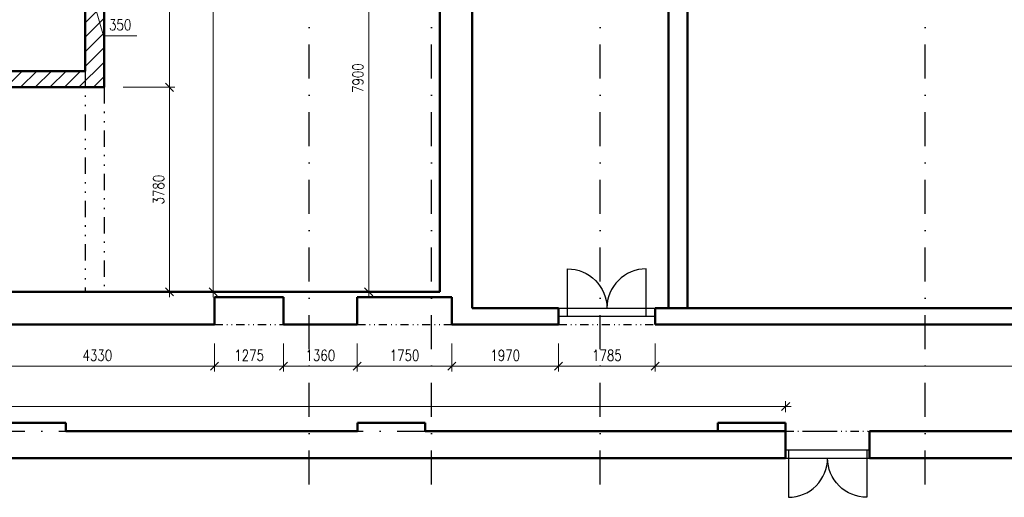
# Model space of a CAD drawing. Header units: millimetres. Extents: x -33711 to 550618, y -222428 to 596511.
# Tile 9 of 256: x 314800 to 332990, y -221278 to -212454. Entities that reach past the tile are written whole.
import ezdxf

# ---------------------------------------------------------------- set-up
doc = ezdxf.new("R2010")
doc.units = ezdxf.units.MM
doc.linetypes.add('DASHDOT', pattern=[0.5, 0.25, -0.125, 0, -0.125])
doc.linetypes.add('DIVIDE', pattern=[8, 3, -1.5, 0.25, -1.5, 0.25, -1.5])
for name, color, linetype in [('IN_C_CERCHOVANA', 7, 'DIVIDE'), ('IN_C_OSA', 6, 'DASHDOT'), ('IN_VYPLNE OTVORU', 151, 'Continuous')]:
    doc.layers.add(name, color=color, linetype=linetype)
for name, color, linetype, lineweight in [('IN_C_TLUSTA', 5, 'Continuous', 50), ('IN_KOTY', 4, 'Continuous', 13), ('IN_SRAFY', 8, 'Continuous', 9)]:
    doc.layers.add(name, color=color, linetype=linetype, lineweight=lineweight)
doc.styles.add('Koty', font='romand.shx', dxfattribs={"width": 0.8})
doc.dimstyles.new('IN_100', dxfattribs={"dimtxt": 200, "dimasz": 150, "dimexe": 100, "dimexo": 350, "dimgap": 100, "dimtad": 1, "dimdec": 4, "dimrnd": 5, "dimdsep": 46, "dimtxsty": 'Koty', "dimblk": 'OBLIQUE', "dimcen": 40, "dimdle": 100, "dimclrd": 256, "dimclrt": 7, "dimadec": 0, "dimazin": 0, "dimtfac": 1, "dimtdec": 4, "dimtmove": 1, "dimatfit": 3, "dimldrblk": 'ARCHTICK', "dimfxl": 500, "dimtolj": 1, "dimtzin": 0, "dimlwd": -1, "dimlwe": -1, "dimarcsym": 0})

# ---------------------------------------------------------------- blocks, each defined once
blk = doc.blocks.new('_Oblique')
at = {"color": 0, "linetype": 'ByBlock', "lineweight": -2}
blk.add_line((-0.5, -0.5), (0.5, 0.5), dxfattribs=at)
blk = doc.blocks.new('*D251')
at = {"layer": 'DEFPOINTS', "color": 0, "transparency": 16777216}
for p in [(314070, -218083), (318400, -218083), (318400, -218855)]:
    blk.add_point(p, dxfattribs=at)
at = {"layer": 'IN_KOTY', "color": 0, "transparency": 16777216}
for p, q in [((314070, -218433), (314070, -218955)), ((318400, -218433), (318400, -218955))]:
    blk.add_line(p, q, dxfattribs=at)
at = {"layer": 'IN_KOTY', "transparency": 16777216}
blk.add_line((313970, -218855), (318500, -218855), dxfattribs=at)
at = {"layer": 'IN_KOTY', "transparency": 16777216, "xscale": 150, "yscale": 150, "zscale": 150, "rotation": 180}
blk.add_blockref('_Oblique', (314070, -218855), dxfattribs=at)
at = {"layer": 'IN_KOTY', "transparency": 16777216, "xscale": 150, "yscale": 150, "zscale": 150}
blk.add_blockref('_Oblique', (318400, -218855), dxfattribs=at)
at = {"layer": 'IN_KOTY', "color": 7, "transparency": 16777216, "insert": (316235, -218655), "char_height": 200, "attachment_point": 5, "style": 'Koty'}
blk.add_mtext('\\A1;4330', dxfattribs=at)
blk = doc.blocks.new('_ArchTick')
at = {"color": 0, "linetype": 'ByBlock', "lineweight": 13, "const_width": 0.15}
blk.add_lwpolyline([(-0.5, -0.5), (0.5, 0.5)], dxfattribs=at)
blk = doc.blocks.new('*D252')
at = {"layer": 'DEFPOINTS', "color": 0, "transparency": 16777216}
for p in [(318400, -218083), (319675, -218083), (319675, -218855)]:
    blk.add_point(p, dxfattribs=at)
at = {"layer": 'IN_KOTY', "color": 0, "transparency": 16777216}
for p, q in [((318400, -218433), (318400, -218955)), ((319675, -218433), (319675, -218955))]:
    blk.add_line(p, q, dxfattribs=at)
at = {"layer": 'IN_KOTY', "transparency": 16777216}
blk.add_line((318300, -218855), (319775, -218855), dxfattribs=at)
at = {"layer": 'IN_KOTY', "transparency": 16777216, "xscale": 150, "yscale": 150, "zscale": 150, "rotation": 180}
blk.add_blockref('_Oblique', (318400, -218855), dxfattribs=at)
at = {"layer": 'IN_KOTY', "transparency": 16777216, "xscale": 150, "yscale": 150, "zscale": 150}
blk.add_blockref('_Oblique', (319675, -218855), dxfattribs=at)
at = {"layer": 'IN_KOTY', "color": 7, "transparency": 16777216, "insert": (319038, -218655), "char_height": 200, "attachment_point": 5, "style": 'Koty'}
blk.add_mtext('\\A1;1275', dxfattribs=at)
blk = doc.blocks.new('*D253')
at = {"layer": 'DEFPOINTS', "color": 0, "transparency": 16777216}
for p in [(319675, -218083), (321035, -218083), (321035, -218855)]:
    blk.add_point(p, dxfattribs=at)
at = {"layer": 'IN_KOTY', "color": 0, "transparency": 16777216}
for p, q in [((319675, -218433), (319675, -218955)), ((321035, -218433), (321035, -218955))]:
    blk.add_line(p, q, dxfattribs=at)
at = {"layer": 'IN_KOTY', "transparency": 16777216}
blk.add_line((319575, -218855), (321135, -218855), dxfattribs=at)
at = {"layer": 'IN_KOTY', "transparency": 16777216, "xscale": 150, "yscale": 150, "zscale": 150, "rotation": 180}
blk.add_blockref('_Oblique', (319675, -218855), dxfattribs=at)
at = {"layer": 'IN_KOTY', "transparency": 16777216, "xscale": 150, "yscale": 150, "zscale": 150}
blk.add_blockref('_Oblique', (321035, -218855), dxfattribs=at)
at = {"layer": 'IN_KOTY', "color": 7, "transparency": 16777216, "insert": (320355, -218655), "char_height": 200, "attachment_point": 5, "style": 'Koty'}
blk.add_mtext('\\A1;1360', dxfattribs=at)
blk = doc.blocks.new('*D254')
at = {"layer": 'DEFPOINTS', "color": 0, "transparency": 16777216}
for p in [(321035, -218083), (322785, -218083), (322785, -218855)]:
    blk.add_point(p, dxfattribs=at)
at = {"layer": 'IN_KOTY', "color": 0, "transparency": 16777216}
for p, q in [((321035, -218433), (321035, -218955)), ((322785, -218433), (322785, -218955))]:
    blk.add_line(p, q, dxfattribs=at)
at = {"layer": 'IN_KOTY', "transparency": 16777216}
blk.add_line((320935, -218855), (322885, -218855), dxfattribs=at)
at = {"layer": 'IN_KOTY', "transparency": 16777216, "xscale": 150, "yscale": 150, "zscale": 150, "rotation": 180}
blk.add_blockref('_Oblique', (321035, -218855), dxfattribs=at)
at = {"layer": 'IN_KOTY', "transparency": 16777216, "xscale": 150, "yscale": 150, "zscale": 150}
blk.add_blockref('_Oblique', (322785, -218855), dxfattribs=at)
at = {"layer": 'IN_KOTY', "color": 7, "transparency": 16777216, "insert": (321910, -218655), "char_height": 200, "attachment_point": 5, "style": 'Koty'}
blk.add_mtext('\\A1;1750', dxfattribs=at)
blk = doc.blocks.new('*D255')
at = {"layer": 'DEFPOINTS', "color": 0, "transparency": 16777216}
for p in [(322785, -218083), (324755, -218083), (324755, -218855)]:
    blk.add_point(p, dxfattribs=at)
at = {"layer": 'IN_KOTY', "color": 0, "transparency": 16777216}
for p, q in [((322785, -218433), (322785, -218955)), ((324755, -218433), (324755, -218955))]:
    blk.add_line(p, q, dxfattribs=at)
at = {"layer": 'IN_KOTY', "transparency": 16777216}
blk.add_line((322685, -218855), (324855, -218855), dxfattribs=at)
at = {"layer": 'IN_KOTY', "transparency": 16777216, "xscale": 150, "yscale": 150, "zscale": 150, "rotation": 180}
blk.add_blockref('_Oblique', (322785, -218855), dxfattribs=at)
at = {"layer": 'IN_KOTY', "transparency": 16777216, "xscale": 150, "yscale": 150, "zscale": 150}
blk.add_blockref('_Oblique', (324755, -218855), dxfattribs=at)
at = {"layer": 'IN_KOTY', "color": 7, "transparency": 16777216, "insert": (323770, -218655), "char_height": 200, "attachment_point": 5, "style": 'Koty'}
blk.add_mtext('\\A1;1970', dxfattribs=at)
blk = doc.blocks.new('*D256')
at = {"layer": 'DEFPOINTS', "color": 0, "transparency": 16777216}
for p in [(328950, -219600), (297450, -220053), (328950, -220053)]:
    blk.add_point(p, dxfattribs=at)
at = {"layer": 'IN_KOTY', "color": 0, "transparency": 16777216}
for p, q in [((297450, -219703), (297450, -219500)), ((328950, -219703), (328950, -219500))]:
    blk.add_line(p, q, dxfattribs=at)
at = {"layer": 'IN_KOTY', "transparency": 16777216}
blk.add_line((297350, -219600), (329050, -219600), dxfattribs=at)
at = {"layer": 'IN_KOTY', "transparency": 16777216, "xscale": 150, "yscale": 150, "zscale": 150, "rotation": 180}
blk.add_blockref('_Oblique', (297450, -219600), dxfattribs=at)
at = {"layer": 'IN_KOTY', "transparency": 16777216, "xscale": 150, "yscale": 150, "zscale": 150}
blk.add_blockref('_Oblique', (328950, -219600), dxfattribs=at)
at = {"layer": 'IN_KOTY', "color": 7, "transparency": 16777216, "insert": (313200, -219400), "char_height": 200, "attachment_point": 5, "style": 'Koty'}
blk.add_mtext('\\A1;31500', dxfattribs=at)
blk = doc.blocks.new('*D257')
at = {"layer": 'DEFPOINTS', "color": 0, "transparency": 16777216}
for p in [(322785, -218083), (324755, -218083), (322785, -218855)]:
    blk.add_point(p, dxfattribs=at)
at = {"layer": 'IN_KOTY', "color": 0, "transparency": 16777216}
for p, q in [((322785, -218433), (322785, -218955)), ((324755, -218433), (324755, -218955))]:
    blk.add_line(p, q, dxfattribs=at)
at = {"layer": 'IN_KOTY', "transparency": 16777216}
blk.add_line((324855, -218855), (322685, -218855), dxfattribs=at)
at = {"layer": 'IN_KOTY', "transparency": 16777216, "xscale": 150, "yscale": 150, "zscale": 150, "rotation": 180}
blk.add_blockref('_Oblique', (322785, -218855), dxfattribs=at)
at = {"layer": 'IN_KOTY', "transparency": 16777216, "xscale": 150, "yscale": 150, "zscale": 150}
blk.add_blockref('_Oblique', (324755, -218855), dxfattribs=at)
at = {"layer": 'IN_KOTY', "color": 7, "transparency": 16777216, "insert": (323770, -218655), "char_height": 200, "attachment_point": 5, "style": 'Koty'}
blk.add_mtext('\\A1;1970', dxfattribs=at)
blk = doc.blocks.new('*D258')
at = {"layer": 'DEFPOINTS', "color": 0, "transparency": 16777216}
for p in [(326540, -218083), (341160, -218083), (341160, -218855)]:
    blk.add_point(p, dxfattribs=at)
at = {"layer": 'IN_KOTY', "color": 0, "transparency": 16777216}
for p, q in [((326540, -218433), (326540, -218955)), ((341160, -218433), (341160, -218955))]:
    blk.add_line(p, q, dxfattribs=at)
at = {"layer": 'IN_KOTY', "transparency": 16777216}
blk.add_line((326440, -218855), (341260, -218855), dxfattribs=at)
at = {"layer": 'IN_KOTY', "transparency": 16777216, "xscale": 150, "yscale": 150, "zscale": 150, "rotation": 180}
blk.add_blockref('_Oblique', (326540, -218855), dxfattribs=at)
at = {"layer": 'IN_KOTY', "transparency": 16777216, "xscale": 150, "yscale": 150, "zscale": 150}
blk.add_blockref('_Oblique', (341160, -218855), dxfattribs=at)
at = {"layer": 'IN_KOTY', "color": 7, "transparency": 16777216, "insert": (333850, -218655), "char_height": 200, "attachment_point": 5, "style": 'Koty'}
blk.add_mtext('\\A1;14620', dxfattribs=at)
blk = doc.blocks.new('*D305')
at = {"layer": 'DEFPOINTS', "color": 0, "transparency": 16777216}
for p in [(324755, -218083), (326540, -218083), (326540, -218855)]:
    blk.add_point(p, dxfattribs=at)
at = {"layer": 'IN_KOTY', "color": 0, "transparency": 16777216}
for p, q in [((324755, -218433), (324755, -218955)), ((326540, -218433), (326540, -218955))]:
    blk.add_line(p, q, dxfattribs=at)
at = {"layer": 'IN_KOTY', "transparency": 16777216}
blk.add_line((324655, -218855), (326640, -218855), dxfattribs=at)
at = {"layer": 'IN_KOTY', "transparency": 16777216, "xscale": 150, "yscale": 150, "zscale": 150, "rotation": 180}
blk.add_blockref('_Oblique', (324755, -218855), dxfattribs=at)
at = {"layer": 'IN_KOTY', "transparency": 16777216, "xscale": 150, "yscale": 150, "zscale": 150}
blk.add_blockref('_Oblique', (326540, -218855), dxfattribs=at)
at = {"layer": 'IN_KOTY', "color": 7, "transparency": 16777216, "insert": (325648, -218655), "char_height": 200, "attachment_point": 5, "style": 'Koty'}
blk.add_mtext('\\A1;1785', dxfattribs=at)
blk = doc.blocks.new('*D324')
at = {"layer": 'DEFPOINTS', "color": 0, "transparency": 16777216}
for p in [(316010, -203483), (316360, -210322), (316360, -212199)]:
    blk.add_point(p, dxfattribs=at)
at = {"layer": 'IN_KOTY', "color": 0, "transparency": 16777216}
for p, q in [((316010, -203833), (316010, -212299)), ((316360, -210672), (316360, -212299))]:
    blk.add_line(p, q, dxfattribs=at)
at = {"layer": 'IN_KOTY', "transparency": 16777216}
for p, q in [((315910, -212199), (316460, -212199)), ((316185, -212199), (316350, -212749)), ((316350, -212749), (316962, -212749))]:
    blk.add_line(p, q, dxfattribs=at)
at = {"layer": 'IN_KOTY', "transparency": 16777216, "xscale": 150, "yscale": 150, "zscale": 150, "rotation": 180}
blk.add_blockref('_Oblique', (316010, -212199), dxfattribs=at)
at = {"layer": 'IN_KOTY', "transparency": 16777216, "xscale": 150, "yscale": 150, "zscale": 150}
blk.add_blockref('_Oblique', (316360, -212199), dxfattribs=at)
at = {"layer": 'IN_KOTY', "color": 7, "transparency": 16777216, "insert": (316656, -212549), "char_height": 200, "attachment_point": 5, "style": 'Koty'}
blk.add_mtext('\\A1;350', dxfattribs=at)
blk = doc.blocks.new('*D329')
at = {"layer": 'DEFPOINTS', "color": 0, "transparency": 16777216}
for p in [(316360, -203483), (316360, -213703), (317566, -213703)]:
    blk.add_point(p, dxfattribs=at)
at = {"layer": 'IN_KOTY', "color": 0, "transparency": 16777216}
for p, q in [((316710, -203483), (317666, -203483)), ((316710, -213703), (317666, -213703))]:
    blk.add_line(p, q, dxfattribs=at)
at = {"layer": 'IN_KOTY', "transparency": 16777216}
blk.add_line((317566, -203383), (317566, -213803), dxfattribs=at)
at = {"layer": 'IN_KOTY', "transparency": 16777216, "xscale": 150, "yscale": 150, "zscale": 150}
for p, rotation in [((317566, -203483), 90), ((317566, -213703), 270)]:
    blk.add_blockref('_Oblique', p, dxfattribs=dict(at, rotation=rotation))
at = {"layer": 'IN_KOTY', "color": 7, "transparency": 16777216, "insert": (317366, -208593), "char_height": 200, "attachment_point": 5, "rotation": 90, "style": 'Koty'}
blk.add_mtext('\\A1;10220', dxfattribs=at)
blk = doc.blocks.new('*D330')
at = {"layer": 'DEFPOINTS', "color": 0, "transparency": 16777216}
for p in [(316360, -213703), (314992, -217483), (317566, -217483)]:
    blk.add_point(p, dxfattribs=at)
at = {"layer": 'IN_KOTY', "color": 0, "transparency": 16777216}
for p, q in [((316710, -213703), (317666, -213703)), ((315342, -217483), (317666, -217483))]:
    blk.add_line(p, q, dxfattribs=at)
at = {"layer": 'IN_KOTY', "transparency": 16777216}
blk.add_line((317566, -213603), (317566, -217583), dxfattribs=at)
at = {"layer": 'IN_KOTY', "transparency": 16777216, "xscale": 150, "yscale": 150, "zscale": 150}
for p, rotation in [((317566, -213703), 90), ((317566, -217483), 270)]:
    blk.add_blockref('_Oblique', p, dxfattribs=dict(at, rotation=rotation))
at = {"layer": 'IN_KOTY', "color": 7, "transparency": 16777216, "insert": (317366, -215593), "char_height": 200, "attachment_point": 5, "rotation": 90, "style": 'Koty'}
blk.add_mtext('\\A1;3780', dxfattribs=at)
blk = doc.blocks.new('*D331')
at = {"layer": 'DEFPOINTS', "color": 0, "transparency": 16777216}
for p in [(316360, -203483), (316360, -217483), (318376, -217483)]:
    blk.add_point(p, dxfattribs=at)
at = {"layer": 'IN_KOTY', "color": 0, "transparency": 16777216}
for p, q in [((316710, -203483), (318476, -203483)), ((316710, -217483), (318476, -217483))]:
    blk.add_line(p, q, dxfattribs=at)
at = {"layer": 'IN_KOTY', "transparency": 16777216}
blk.add_line((318376, -203383), (318376, -217583), dxfattribs=at)
at = {"layer": 'IN_KOTY', "transparency": 16777216, "xscale": 150, "yscale": 150, "zscale": 150}
for p, rotation in [((318376, -203483), 90), ((318376, -217483), 270)]:
    blk.add_blockref('_Oblique', p, dxfattribs=dict(at, rotation=rotation))
at = {"layer": 'IN_KOTY', "color": 7, "transparency": 16777216, "insert": (318176, -210483), "char_height": 200, "attachment_point": 5, "rotation": 90, "style": 'Koty'}
blk.add_mtext('\\A1;14000', dxfattribs=at)
blk = doc.blocks.new('*D332')
at = {"layer": 'DEFPOINTS', "color": 0, "transparency": 16777216}
for p in [(322560, -209583), (321248, -217483), (322560, -217483)]:
    blk.add_point(p, dxfattribs=at)
at = {"layer": 'IN_KOTY', "transparency": 16777216}
blk.add_line((321248, -209483), (321248, -217583), dxfattribs=at)
at = {"layer": 'IN_KOTY', "color": 0, "transparency": 16777216}
for p, q in [((322210, -209583), (321148, -209583)), ((322210, -217483), (321148, -217483))]:
    blk.add_line(p, q, dxfattribs=at)
at = {"layer": 'IN_KOTY', "transparency": 16777216, "xscale": 150, "yscale": 150, "zscale": 150}
for p, rotation in [((321248, -209583), 90), ((321248, -217483), 270)]:
    blk.add_blockref('_Oblique', p, dxfattribs=dict(at, rotation=rotation))
at = {"layer": 'IN_KOTY', "color": 7, "transparency": 16777216, "insert": (321048, -213533), "char_height": 200, "attachment_point": 5, "rotation": 90, "style": 'Koty'}
blk.add_mtext('\\A1;7900', dxfattribs=at)

msp = doc.modelspace()

# ---------------------------------------------------------------- hatches: boundary and pattern name
at = {"layer": 'IN_SRAFY'}
h = msp.add_hatch(dxfattribs=at)
h.set_pattern_fill('ANSI31', scale=60, style=0)
h.set_pattern_definition([(45, (200164.81, -209815.08), (-134.70384, 134.70384), [])])
h.paths.add_polyline_path([(326935.47666, -204707.64464, 1), (329935.47666, -204707.64464, 1)], flags=0)
h.paths.add_polyline_path([(307960.47666, -210302.64464), (307360.47666, -210302.64464), (307360.47666, -213402.64464), (307960.47666, -213402.64464)])
h.paths.add_polyline_path([(307960.47666, -208052.64464), (307360.47666, -208052.64464), (307360.47666, -208302.64464), (307960.47666, -208302.64464)])
h.paths.add_polyline_path([(309410.47666, -202882.64464), (308360.47666, -202882.64464), (308360.47666, -202782.64464), (307360.47666, -202782.64464), (307360.47666, -206052.64464), (307960.47666, -206052.64464), (307960.47666, -203482.64464), (309410.47666, -203482.64464)])
h.paths.add_polyline_path([(317610.47666, -202882.64464), (313010.47666, -202882.64464), (313010.47666, -203482.64464), (316010.47666, -203482.64464), (316360.47666, -203482.64464), (317610.47666, -203482.64464)])
h.paths.add_polyline_path([(323260.47666, -202782.64464), (322260.47666, -202782.64464), (322260.47666, -202882.64464), (321410.47666, -202882.64464), (321410.47666, -203482.64464), (322560.47666, -203482.64464), (322560.47658, -203907.64464), (323160.47666, -203907.64464), (323160.47666, -203782.64464), (323260.47666, -203782.64464)])
h.paths.add_polyline_path([(323160.47666, -204957.64464), (322560.47638, -204957.64464), (322560.47548, -209582.64453), (323160.47666, -209582.64464)])
h.paths.add_polyline_path([(319610.47666, -202882.64464), (319410.47666, -202882.64464), (319410.47666, -203482.64464), (319610.47666, -203482.64464)])
h.paths.add_polyline_path([(316360.47666, -204982.64464), (316010.47666, -204982.64464), (316010.47666, -213402.64464), (316010.47666, -213702.64464), (316360.47666, -213702.64464)])
h.paths.add_polyline_path([(316360.47666, -203482.64464), (316010.47666, -203482.64464), (316010.47666, -203932.64464), (316360.47666, -203932.64464)])
h.paths.add_polyline_path([(316010.47666, -213402.64464), (311270.47388, -213402.64464), (311270.47388, -213702.64464), (316010.47666, -213702.64464)])
h.paths.add_polyline_path([(330160.47666, -202982.64464), (326710.47666, -202982.64464), (326710.47666, -206432.64464), (330160.47666, -206432.64464)])
h.paths.add_polyline_path([(326935.47666, -204707.64464, -1), (329935.47666, -204707.64464, -1)], flags=16)
h.paths.add_polyline_path([(327798.02783, -204748.00191), (328343.89345, -204748.00191), (328343.89345, -204294.64584), (327798.02783, -204294.64584)], flags=8)
h.paths.add_polyline_path([(327779.94373, -205216.16435), (328746.24045, -205216.16435), (328746.24045, -204762.80828), (327779.94373, -204762.80828)], flags=8)
h.paths.add_polyline_path([(328430.29824, -204663.63598), (329366.72681, -204663.63598), (329366.72681, -204410.06455), (328430.29824, -204410.06455)], flags=8)
h.paths.add_polyline_path([(327393.72179, -203918.43957), (329168.72179, -203918.43957), (329168.72179, -203693.43957), (327393.72179, -203693.43957)], flags=8)
h.paths.add_polyline_path([(326430.83381, -205887.78644), (327345.11952, -205887.78644), (327345.11952, -205587.78644), (326430.83381, -205587.78644)], flags=25)
h.paths.add_polyline_path([(326430.83381, -205887.78644), (327345.11952, -205887.78644), (327345.11952, -205587.78644), (326430.83381, -205587.78644)], flags=25)
h.paths.add_polyline_path([(327798.02783, -204748.00191), (328343.89345, -204748.00191), (328343.89345, -204294.64584), (327798.02783, -204294.64584)], flags=8)
h.paths.add_polyline_path([(327779.94373, -205216.16435), (328746.24045, -205216.16435), (328746.24045, -204762.80828), (327779.94373, -204762.80828)], flags=8)
h.paths.add_polyline_path([(328430.29824, -204663.63598), (329366.72681, -204663.63598), (329366.72681, -204410.06455), (328430.29824, -204410.06455)], flags=8)
h.paths.add_polyline_path([(327393.72179, -203918.43957), (329168.72179, -203918.43957), (329168.72179, -203693.43957), (327393.72179, -203693.43957)], flags=8)

# ---------------------------------------------------------------- linework, layer by layer
at = {"layer": 'IN_C_CERCHOVANA', "ltscale": 100}
for p, q in [((316010.47666, -213402.64464), (316010.47666, -217482.64464)), ((316360.47666, -213702.64464), (316360.47666, -217482.64464))]:
    msp.add_line(p, q, dxfattribs=at)
at = {"layer": 'IN_C_CERCHOVANA', "color": 8, "ltscale": 50}
for p, q in [((318400.47666, -218082.64464), (319675.47666, -218082.64464)), ((321035.47666, -218082.64464), (322785.47666, -218082.64464)), ((324755.47667, -218082.64464), (326540.47666, -218082.64464)), ((328950.47666, -220052.64464), (330500.47666, -220052.64464))]:
    msp.add_line(p, q, dxfattribs=at)
at = {"layer": 'IN_C_OSA', "color": 4, "ltscale": 2500}
for p, q in [((320145.47557, -221038.80846), (320145.47557, -195770.00773)), ((322405.47557, -221038.80846), (322405.47557, -195770.00773)), ((325525.47557, -221038.80846), (325525.47557, -195770.00773)), ((331525.47557, -221038.80846), (331525.47557, -195770.00773)), ((295519.51551, -220052.64377), (356092.68823, -220052.64377))]:
    msp.add_line(p, q, dxfattribs=at)
at = {"layer": 'IN_C_TLUSTA'}
for p, q in [((316010.47666, -213402.64464), (316010.47666, -204982.64464)), ((316360.47666, -213702.64464), (316360.47666, -204982.64464)), ((311270.47388, -213402.64464), (316010.47666, -213402.64464)), ((311270.47388, -213702.64464), (316360.47666, -213702.64464))]:
    msp.add_line(p, q, dxfattribs=at)
at = {"layer": 'IN_C_TLUSTA', "color": 8}
for p, q in [((322560.47548, -209582.64453), (322560.47394, -217482.64464)), ((323160.47666, -210082.64464), (323160.47666, -217782.64464)), ((326785.47666, -210082.64464), (326785.47666, -217782.64464)), ((327135.47666, -210082.64464), (327135.47666, -217782.64464)), ((313820.47169, -217482.64464), (322560.47394, -217482.64464)), ((318400.47666, -217582.66336), (319675.47666, -217582.65154)), ((318400.47666, -218082.64464), (318400.47666, -217582.66336)), ((319675.47666, -218082.64464), (319675.47666, -217582.65154)), ((321035.47666, -217582.66402), (322785.47666, -217582.6478)), ((321035.47666, -218082.64464), (321035.47666, -217582.66402)), ((322785.47666, -218082.64464), (322785.47666, -217582.6478)), ((323160.47666, -217782.64464), (324755.47666, -217782.64464)), ((324755.47666, -218082.64464), (324755.47666, -217782.64464)), ((326540.47666, -218082.64464), (326540.47666, -217782.64464)), ((326540.47666, -217782.64464), (341160.47666, -217782.64464)), ((314070.47666, -218082.64464), (318400.47666, -218082.64464)), ((319675.47666, -218082.64464), (321035.47666, -218082.64464)), ((324755.47666, -218082.64464), (322785.47666, -218082.64464)), ((341160.47666, -218082.64464), (326540.47666, -218082.64464)), ((314400.47666, -219902.64464), (315650.47666, -219902.64464)), ((315650.47666, -219902.64464), (315650.47666, -220052.64464)), ((321037.99493, -219902.64464), (322287.99493, -219902.64464)), ((321037.99493, -219902.64464), (321037.99493, -220052.64464)), ((322287.99493, -219902.64464), (322287.99493, -220052.64464)), ((327700.47666, -219902.64464), (328950.47666, -219902.64464)), ((327700.47666, -219902.64464), (327700.47666, -220052.64464)), ((328950.47666, -219902.64464), (328950.47666, -220052.64464)), ((321037.99493, -220052.64464), (315650.47666, -220052.64464)), ((328950.47666, -220052.64464), (322287.99493, -220052.64464)), ((328950.47666, -220052.64464), (328950.47666, -220552.64464)), ((330500.47666, -220052.64464), (330500.47666, -220552.64464)), ((330500.47666, -220052.64464), (337100.47666, -220052.64464)), ((328950.47666, -220552.64464), (295910.47666, -220552.64464)), ((330500.47666, -220552.64464), (360029.3649, -220552.64464))]:
    msp.add_line(p, q, dxfattribs=at)
at = {"layer": 'IN_VYPLNE OTVORU', "color": 8}
for p, q in [((324755.47666, -217782.64464), (326540.47666, -217782.64464)), ((324922.97666, -217932.64464), (324922.97666, -217782.64464)), ((326372.97666, -217932.64464), (326372.97666, -217782.64464)), ((324755.47666, -217932.64464), (326540.47666, -217932.64464)), ((328950.47666, -220402.64464), (330500.47666, -220402.64464)), ((329000.47666, -220402.64464), (329000.47666, -220552.64464)), ((330450.47666, -220402.64464), (330450.47666, -220552.64464)), ((328950.47666, -220552.64464), (330500.47666, -220552.64464))]:
    msp.add_line(p, q, dxfattribs=at)
for points in [[(324922.97666, -217782.64464), (324922.97666, -217057.64464, -0.4142135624), (325647.97666, -217782.64464)], [(326372.97666, -217782.64464), (326372.97666, -217057.64464, 0.4142135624), (325647.97666, -217782.64464)], [(329000.47666, -220552.64464), (329000.47666, -221277.64464, 0.4142135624), (329725.47666, -220552.64464)], [(330450.47666, -220552.64464), (330450.47666, -221277.64464, -0.4142135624), (329725.47666, -220552.64464)]]:
    msp.add_lwpolyline(points, format="xyb", dxfattribs=at)

# ---------------------------------------------------------------- dimensions: what is measured, and where the dimension line sits
at = {"layer": 'IN_KOTY'}
dim = msp.add_linear_dim(base=(316360.47666, -212198.81606), p1=(316010.47666, -203482.64464), p2=(316360.47666, -210322.20556), dimstyle='IN_100', dxfattribs=at)
dim.commit()
dim.dimension.update_dxf_attribs({"geometry": '*D324', "text_midpoint": (316450.47666, -212548.81606)})
for base, p1, p2, picture, middle in [((317565.5913, -213702.64464), (316360.47666, -203482.64464), (316360.47666, -213702.64464), '*D329', (317365.5913, -208592.64464)), ((318375.526, -217482.64464), (316360.47666, -203482.64464), (316360.47666, -217482.64464), '*D331', (318175.526, -210482.64464)), ((321247.75452, -217482.64464), (322560.47548, -209582.64453), (322560.47548, -217482.64464), '*D332', (321047.75452, -213532.64459)), ((317565.5913, -217482.64464), (316360.47666, -213702.64464), (314992.46872, -217482.64464), '*D330', (317365.5913, -215592.64464))]:
    dim = msp.add_linear_dim(base=base, p1=p1, p2=p2, angle=90, dimstyle='IN_100', dxfattribs=at)
    dim.commit()
    dim.dimension.update_dxf_attribs({"geometry": picture, "text_midpoint": middle})
at = {"layer": 'IN_KOTY', "color": 8}
for base, p1, p2, picture, middle in [((318400.47666, -218854.59938), (314070.47666, -218082.64464), (318400.47666, -218082.64464), '*D251', (316235.47666, -218654.59938)), ((319675.47666, -218854.69778), (318400.47666, -218082.64464), (319675.47666, -218082.64464), '*D252', (319037.97666, -218654.69778)), ((321035.47666, -218854.59938), (319675.47666, -218082.64464), (321035.47666, -218082.64464), '*D253', (320355.47666, -218654.59938)), ((322785.47666, -218854.7222), (321035.47666, -218082.64464), (322785.47666, -218082.64464), '*D254', (321910.47666, -218654.7222)), ((324755.47666, -218854.73842), (322785.47666, -218082.64464), (324755.47666, -218082.64464), '*D255', (323770.47666, -218654.73842)), ((322785.47666, -218854.75668), (324755.47666, -218082.64464), (322785.47666, -218082.64464), '*D257', (323770.47666, -218654.75668)), ((326540.47666, -218854.75668), (324755.47666, -218082.64464), (326540.47666, -218082.64464), '*D305', (325647.97666, -218654.75668)), ((341160.47666, -218854.77105), (326540.47666, -218082.64464), (341160.47666, -218082.64464), '*D258', (333850.47666, -218654.77105)), ((328950.4766648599, -219599.608545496), (297450.4949260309, -220052.6437163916), (328950.4766648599, -220052.6446433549), '*D256', (313200.4857954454, -219399.608545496))]:
    dim = msp.add_linear_dim(base=base, p1=p1, p2=p2, dimstyle='IN_100', dxfattribs=at)
    dim.commit()
    dim.dimension.update_dxf_attribs({"geometry": picture, "text_midpoint": middle})

doc.saveas('drawing.dxf')
